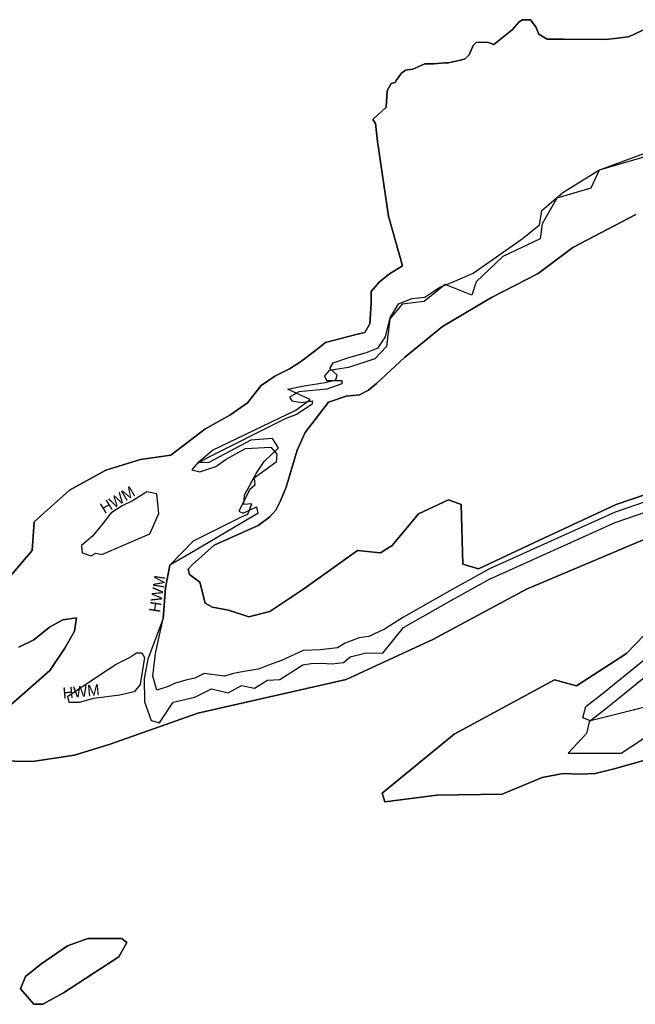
# Model space of a CAD drawing. Extents: x 463979 to 467979, y 555064 to 557157.
# Tile 51 of 82: x 466618 to 466775, y 556240 to 556491. Entities that reach past the tile are written whole.
import ezdxf

# ---------------------------------------------------------------- set-up
doc = ezdxf.new("R2010")
doc.units = 0
doc.header["$MEASUREMENT"] = 0
doc.layers.add('OS MAP', color=7, linetype='Continuous')

msp = doc.modelspace()

# ---------------------------------------------------------------- linework, layer by layer
at = {"layer": 'OS MAP'}
for points in [[(466777.55, 556488.92), (466774.41, 556487.35), (466773.1, 556486.82), (466767.49, 556486.15), (466756.63, 556486.28), (466752.45, 556486.27), (466750.36, 556487.57), (466749.57, 556489.4), (466748.26, 556491.23), (466746.17, 556491.23), (466745.38, 556490.7), (466743.56, 556488.61), (466738.85, 556484.94), (466737.29, 556485.46), (466734.41, 556485.45), (466733.63, 556484.67), (466732.58, 556482.31), (466731.54, 556481.27), (466730.76, 556481), (466727.36, 556480.21), (466726.31, 556480.21), (466723.7, 556479.95), (466721.34, 556479.94), (466718.21, 556478.63), (466716.38, 556478.37), (466715.34, 556477.58), (466714.03, 556475.75), (466713.77, 556475.22), (466712.72, 556474.96), (466711.68, 556473.13), (466711.43, 556468.94), (466708.03, 556465.8), (466708.7, 556464.76), (466709.21, 556460.19), (466712.03, 556441.18), (466715.6, 556428.5), (466712.31, 556426.45), (466709.72, 556424.39), (466707.63, 556421.99), (466707.62, 556418.89), (466707.24, 556413.72), (466706.02, 556411.48), (466703.78, 556410.98), (466696.01, 556408.95), (466693.41, 556406.9), (466689.6, 556403.99), (466686.83, 556402.28), (466683.03, 556400.4), (466679.56, 556398.01), (466676.09, 556393.55), (466671.59, 556390.47), (466665.19, 556386.88), (466656.53, 556380.21), (466648.8, 556379.11), (466640.01, 556376.43), (466630.74, 556371.3), (466621.71, 556363.24), (466621.22, 556355.91), (466612.78, 556346.15)], [(466612.78, 556346.15), (466621.22, 556355.91), (466621.71, 556363.24), (466630.74, 556371.3), (466640.01, 556376.43), (466648.8, 556379.11), (466656.53, 556380.21), (466665.19, 556386.88), (466671.59, 556390.47), (466676.09, 556393.55), (466679.56, 556398.01), (466683.03, 556400.4), (466686.83, 556402.28), (466689.6, 556403.99), (466693.41, 556406.9), (466696.01, 556408.95), (466703.78, 556410.98), (466706.02, 556411.48), (466707.24, 556413.72), (466707.62, 556418.89), (466707.63, 556421.99), (466709.72, 556424.39), (466712.31, 556426.45), (466715.6, 556428.5), (466712.03, 556441.18), (466709.21, 556460.19), (466708.7, 556464.76), (466708.03, 556465.8), (466711.43, 556468.94), (466711.68, 556473.13), (466712.72, 556474.96), (466713.77, 556475.22), (466714.03, 556475.75), (466715.34, 556477.58), (466716.38, 556478.37), (466718.21, 556478.63), (466721.34, 556479.94), (466723.7, 556479.95), (466726.31, 556480.21), (466727.36, 556480.21), (466730.76, 556481), (466731.54, 556481.27), (466732.58, 556482.31), (466733.63, 556484.67), (466734.41, 556485.45), (466737.29, 556485.46), (466738.85, 556484.94), (466743.56, 556488.61), (466745.38, 556490.7), (466746.17, 556491.23), (466748.26, 556491.23), (466749.57, 556489.4), (466750.36, 556487.57), (466752.45, 556486.27), (466756.63, 556486.28), (466767.49, 556486.15), (466773.1, 556486.82), (466774.41, 556487.35), (466777.55, 556488.92)], [(466711, 556335.89), (466707.02, 556334.02), (466704.6, 556333.69), (466700.98, 556332.33), (466699.07, 556331.13), (466694.59, 556330.64), (466690.28, 556330.49), (466684.74, 556327.94), (466681.46, 556326.75), (466678.87, 556325.73), (466675.24, 556325.06), (466672.48, 556324.56), (466670.24, 556323.88), (466665.07, 556324.6), (466662.66, 556323.36), (466660.4, 556322.9), (466657.47, 556322.06), (466656.08, 556321.37), (466652.97, 556320.36), (466651.98, 556323.92), (466652.68, 556329.67), (466654.63, 556338.63), (466655.19, 556346.38), (466656.26, 556352.24), (466662.33, 556358.41), (466674.6, 556364.55), (466676.16, 556365.23), (466677.21, 556367.81), (466675.14, 556367.65), (466675.33, 556370.06), (466678.29, 556375.56), (466680.38, 556378.66), (466684.02, 556382.08), (466682.48, 556384.51), (466676.96, 556384.02), (466666.26, 556378.39), (466663.32, 556378.24), (466667.14, 556381.49), (466688.4, 556391.72), (466692.04, 556394.45), (466689.97, 556395.33), (466686.36, 556397.07), (466690.51, 556397.91), (466695.86, 556398.74), (466698.62, 556399.42), (466698.97, 556400.62), (466697.08, 556402.36), (466697.95, 556403.73), (466701.93, 556405.09), (466706.42, 556406.44), (466709.36, 556407.63), (466711.27, 556410.38), (466712.5, 556415.2), (466714.59, 556418.81), (466718.05, 556420.17), (466721.33, 556420.5), (466725.14, 556423.06), (466728.94, 556424.59), (466733.6, 556426.64), (466746.07, 556435.36), (466750.57, 556438.95), (466751.11, 556442.57), (466756.48, 556447.2), (466765.65, 556452.84), (466785.18, 556460.14)], [(466780.61, 556457.19), (466765.73, 556452.91), (466763.62, 556448.28), (466754.92, 556445.75), (466751.24, 556439.17), (466750.74, 556435.34), (466741.18, 556430.85), (466734.38, 556424.42), (466733.29, 556421.04), (466726.48, 556423.71), (466721.12, 556419.36), (466715.49, 556418.74), (466712.36, 556415.01), (466711.53, 556407.91), (466708.59, 556404.81), (466701.81, 556402.56), (466696.87, 556401.8), (466695.76, 556400.43), (466696.27, 556399.24), (466700.17, 556399.28), (466700.14, 556398.44), (466696.29, 556397.07), (466689.19, 556396.39), (466686.79, 556394.99), (466687.38, 556394.08), (466689.93, 556393.68), (466692.66, 556394.12), (466692.46, 556393.15), (466688.62, 556390.62), (466685.73, 556389.46), (466665.92, 556379.59), (466663.1, 556377.91), (466661.89, 556376.53), (466663.96, 556376.02), (466668.03, 556377.37), (466670.63, 556379.2), (466675.62, 556381.97), (466682.04, 556382.25), (466683.58, 556380.53), (466683.44, 556378.48), (466677.75, 556374.37), (466677.96, 556372.63), (466676.72, 556371.47), (466673.88, 556365.97), (466675.02, 556365.48), (466678.41, 556367.09), (466678.69, 556365.35), (466676.65, 556364.19), (466662.33, 556355.64), (466656.26, 556352.24), (466655.19, 556346.38), (466654.63, 556338.63), (466650.72, 556328.23), (466649.76, 556323.27), (466649.84, 556317.35), (466651.51, 556312.63), (466653.68, 556312), (466657.14, 556317.29), (466662.66, 556318.53), (466666.89, 556320.68), (466671.15, 556319.7), (466674.57, 556321.56), (466677.85, 556320.88), (466681.22, 556322.86), (466684.33, 556323.09), (466690.23, 556326.76), (466692.36, 556327.1), (466694.98, 556327.25), (466697.64, 556327.09), (466700.58, 556327.37), (466702.25, 556328.86), (466706.37, 556329.84), (466710.56, 556329.78), (466715.84, 556336.35), (466728.3, 556343.35), (466737.81, 556348.64), (466769.79, 556363.11), (466791.04, 556370.41)], [(466780.61, 556457.19), (466765.73, 556452.91), (466763.62, 556448.28), (466754.92, 556445.75), (466751.24, 556439.17), (466750.74, 556435.34), (466741.18, 556430.85), (466734.38, 556424.42), (466733.29, 556421.04), (466726.48, 556423.71), (466721.12, 556419.36), (466715.49, 556418.74), (466712.36, 556415.01), (466711.53, 556407.91), (466708.59, 556404.81), (466701.81, 556402.56), (466696.87, 556401.8), (466695.76, 556400.43), (466696.27, 556399.24), (466700.17, 556399.28), (466700.14, 556398.44), (466696.29, 556397.07), (466689.19, 556396.39), (466686.79, 556394.99), (466687.38, 556394.08), (466689.93, 556393.68), (466692.66, 556394.12), (466692.46, 556393.15), (466688.62, 556390.62), (466685.73, 556389.46), (466665.92, 556379.59), (466663.1, 556377.91), (466661.89, 556376.53), (466663.96, 556376.02), (466668.03, 556377.37), (466670.63, 556379.2), (466675.62, 556381.97), (466682.04, 556382.25), (466683.58, 556380.53), (466683.44, 556378.48), (466677.75, 556374.37), (466677.96, 556372.63), (466676.72, 556371.47), (466673.88, 556365.97), (466675.02, 556365.48), (466678.41, 556367.09), (466678.69, 556365.35), (466676.65, 556364.19), (466662.33, 556355.64), (466656.26, 556352.24), (466655.19, 556346.38), (466654.63, 556338.63), (466650.72, 556328.23), (466649.76, 556323.27), (466649.84, 556317.35), (466651.51, 556312.63), (466653.68, 556312), (466657.14, 556317.29), (466662.66, 556318.53), (466666.89, 556320.68), (466671.15, 556319.7), (466674.57, 556321.56), (466677.85, 556320.88), (466681.22, 556322.86), (466684.33, 556323.09), (466690.23, 556326.76), (466692.36, 556327.1), (466694.98, 556327.25), (466697.64, 556327.09), (466700.58, 556327.37), (466702.25, 556328.86), (466706.37, 556329.84), (466710.56, 556329.78), (466715.84, 556336.35), (466728.3, 556343.35), (466737.81, 556348.64), (466769.79, 556363.11), (466791.04, 556370.41)], [(466775.12, 556441.56), (466759.03, 556433.2), (466750.2, 556426.53), (466738.27, 556420.39), (466725.81, 556413.05), (466716.11, 556405.17), (466709.01, 556398.48), (466706.93, 556396.77), (466704.68, 556395.58), (466701.23, 556395.25), (466696.74, 556393.72), (466690.83, 556386), (466688.76, 556381.53), (466685.94, 556372.06), (466684.54, 556368.62), (466683.33, 556366.21), (466681.76, 556364.5), (466678.82, 556362.27), (466667.58, 556357.33), (466662.04, 556352.36), (466661, 556351.16), (466661.33, 556349.78), (466663.91, 556347.87), (466665.26, 556342.52), (466667.15, 556341.47), (466671.28, 556340.76), (466676.45, 556339.01), (466681.8, 556340.36), (466690.45, 556346.17), (466704.13, 556355.92), (466709.99, 556355.37), (466712.93, 556357.25), (466719.7, 556365.32), (466727.31, 556368.89), (466730.58, 556367.67), (466731.01, 556352.49), (466734.97, 556351.26), (466750.53, 556358.59), (466770.07, 556367.62), (466785.79, 556373.05)], [(466785.79, 556373.05), (466770.07, 556367.62), (466750.53, 556358.59), (466734.97, 556351.26), (466731.01, 556352.49), (466730.58, 556367.67), (466727.31, 556368.89), (466719.7, 556365.32), (466712.93, 556357.25), (466709.99, 556355.37), (466704.13, 556355.92), (466690.45, 556346.17), (466681.8, 556340.36), (466676.45, 556339.01), (466671.28, 556340.76), (466667.15, 556341.47), (466665.26, 556342.52), (466663.91, 556347.87), (466661.33, 556349.78), (466661, 556351.16), (466662.04, 556352.36), (466667.58, 556357.33), (466678.82, 556362.27), (466681.76, 556364.5), (466683.33, 556366.21), (466684.54, 556368.62), (466685.94, 556372.06), (466688.76, 556381.53), (466690.83, 556386), (466696.74, 556393.72), (466701.23, 556395.25), (466704.68, 556395.58), (466706.93, 556396.77), (466709.01, 556398.48), (466716.11, 556405.17), (466725.81, 556413.05), (466738.27, 556420.39), (466750.2, 556426.53), (466759.03, 556433.2), (466775.12, 556441.56)], [(466775.12, 556441.56), (466759.03, 556433.2), (466750.2, 556426.53), (466738.27, 556420.39), (466725.81, 556413.05), (466716.11, 556405.17), (466709.01, 556398.48), (466706.93, 556396.77), (466704.68, 556395.58), (466701.23, 556395.25), (466696.74, 556393.72), (466690.83, 556386), (466688.76, 556381.53), (466685.94, 556372.06), (466684.54, 556368.62), (466683.33, 556366.21), (466681.76, 556364.5), (466678.82, 556362.27), (466667.58, 556357.33), (466662.04, 556352.36), (466661, 556351.16), (466661.33, 556349.78), (466663.91, 556347.87), (466665.26, 556342.52), (466667.15, 556341.47), (466671.28, 556340.76), (466676.45, 556339.01), (466681.8, 556340.36), (466690.45, 556346.17), (466704.13, 556355.92), (466709.99, 556355.37), (466712.93, 556357.25), (466719.7, 556365.32), (466727.31, 556368.89), (466730.58, 556367.67), (466731.01, 556352.49), (466734.97, 556351.26), (466750.53, 556358.59), (466770.07, 556367.62), (466785.79, 556373.05)], [(466603.08, 556302.51), (466621.26, 556302.15), (466632, 556303.73), (466641.04, 556306.54), (466663.4, 556314.47), (466701.21, 556323.05), (466723.34, 556333.27), (466747.21, 556346.07), (466776.76, 556358.58), (466782.64, 556361.21), (466785.92, 556361.54), (466789.38, 556363.07), (466793.7, 556365.29), (466805.44, 556367.98), (466811.49, 556370.71), (466818.59, 556374.98), (466820.32, 556376), (466846.2, 556388.68), (466860.41, 556392.67), (466870.45, 556398.48), (466878.76, 556404.29), (466882.01, 556405.52)], [(466791.04, 556373.03), (466769.79, 556365.73), (466737.81, 556351.26), (466728.3, 556345.97), (466715.84, 556338.97), (466711, 556335.89)], [(466644.49, 556357.33), (466651.21, 556360.22), (466653.48, 556365.38), (466652.99, 556370.38), (466650.41, 556370.91), (466646.95, 556368.69), (466644.18, 556367.33), (466641.24, 556365.45), (466639.33, 556362.87), (466636.55, 556359.61), (466633.78, 556357.21), (466633.94, 556355.31), (466636.18, 556354.61), (466637.39, 556355.29), (466638.94, 556354.94), (466644.49, 556357.33)], [(466776.76, 556358.58), (466747.21, 556346.07), (466723.34, 556333.27), (466701.21, 556323.05), (466663.4, 556314.47), (466641.04, 556306.54), (466632, 556303.73), (466621.26, 556302.15), (466603.08, 556302.51)], [(466617.8, 556331.28), (466621.6, 556333.16), (466625.59, 556336.41), (466629.05, 556338.29), (466632.5, 556338.79), (466631.96, 556335.34), (466629.52, 556331.04), (466625.7, 556325.38), (466614.43, 556315.44)], [(466614.43, 556315.44), (466625.7, 556325.38), (466629.52, 556331.04), (466631.96, 556335.34), (466632.5, 556338.79), (466629.05, 556338.29), (466625.59, 556336.41), (466621.6, 556333.16), (466617.8, 556331.28)], [(466781.83, 556339.15), (466772.67, 556329.7), (466759.95, 556321.48), (466754.33, 556323.01), (466728.8, 556309.12), (466710.41, 556294.08), (466711.11, 556291.85), (466724.32, 556293.6), (466741.05, 556293.85), (466751.25, 556298.11), (466756.6, 556299.11), (466760.91, 556298.92), (466764.7, 556299.07), (466769.54, 556300.25), (466784.72, 556304.52)], [(466784.72, 556304.52), (466769.54, 556300.25), (466764.7, 556299.07), (466760.91, 556298.92), (466756.6, 556299.11), (466751.25, 556298.11), (466741.05, 556293.85), (466724.32, 556293.6), (466711.11, 556291.85), (466710.41, 556294.08), (466728.8, 556309.12), (466754.33, 556323.01), (466759.95, 556321.48), (466772.67, 556329.7), (466781.83, 556339.15)], [(466642.57, 556326.99), (466646.03, 556328.69), (466647.76, 556329.89), (466649.14, 556329.88), (466649.83, 556328.67), (466648.75, 556321.78), (466647.19, 556319.89), (466643.56, 556319.05), (466636.83, 556318.22), (466633.21, 556317.21), (466630.62, 556317.22), (466630.28, 556318.78), (466640.36, 556325.51), (466642.57, 556326.99)], [(466780.77, 556316.94), (466774.38, 556315.25), (466763.5, 556312.55), (466761.6, 556313.25), (466762.31, 556316.18), (466766.47, 556319.43), (466777.73, 556328.51)], [(466778.6, 556324.57), (466767.34, 556315.5), (466763.18, 556312.25), (466762.48, 556309.32), (466757.82, 556304.25), (466771.32, 556304.32), (466777.27, 556308.2)], [(466778.6, 556324.57), (466767.34, 556315.5), (466763.18, 556312.25), (466762.48, 556309.32), (466757.82, 556304.25), (466771.32, 556304.32), (466777.27, 556308.2)], [(466618.18, 556244.18), (466621.58, 556240.27), (466623.94, 556240.27), (466629.16, 556243.16), (466636.74, 556248.14), (466643.27, 556252.33), (466645.35, 556255.99), (466644.04, 556257.04), (466635.41, 556257.03), (466630.19, 556255.19), (466623.4, 556250.47), (466619.48, 556247.32), (466618.18, 556244.18)], [(466618.18, 556244.18), (466619.48, 556247.32), (466623.4, 556250.47), (466630.19, 556255.19), (466635.41, 556257.03), (466644.04, 556257.04), (466645.35, 556255.99), (466643.27, 556252.33), (466636.74, 556248.14), (466629.16, 556243.16), (466623.94, 556240.27), (466621.58, 556240.27), (466618.18, 556244.18)]]:
    msp.add_lwpolyline(points, dxfattribs=at)

# ---------------------------------------------------------------- texts
for rotation, p in [(31.2194, (466639.64, 556365.2)), (81.4056, (466653.78, 556340.01)), (5.4756, (466629.12, 556318.16))]:
    msp.add_text('HWM', height=2.822, rotation=rotation, dxfattribs=at).set_placement(p)

doc.saveas('drawing.dxf')
